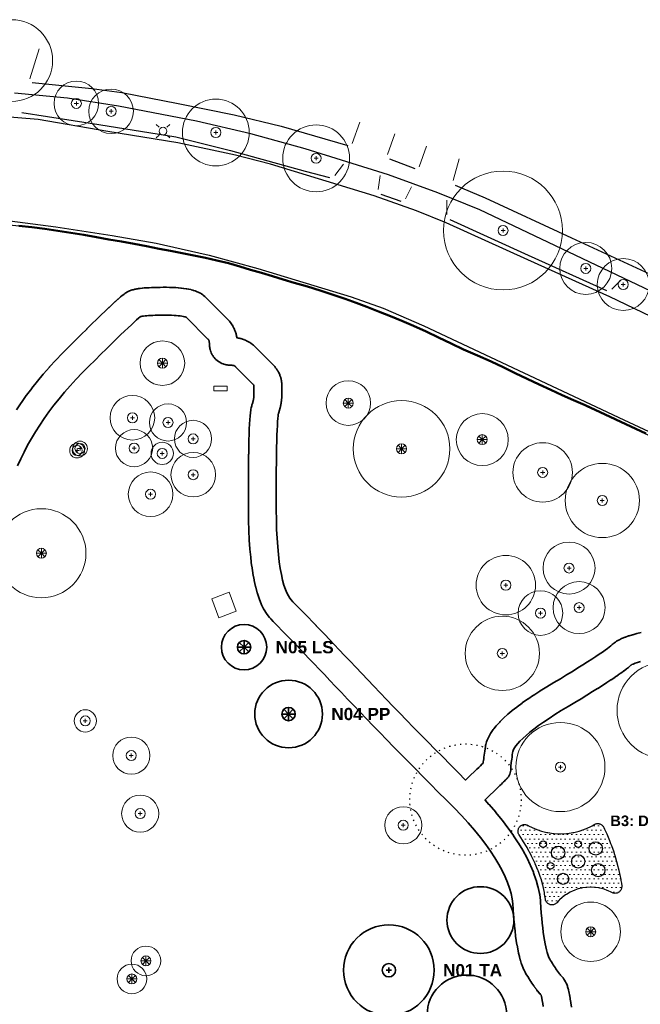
# Model space of a CAD drawing. Header units: metres. Extents: x -6555 to -6384, y 5654608 to 5654800.
# Tile 5 of 6: x -6494 to -6438, y 5654703 to 5654791. Entities that reach past the tile are written whole.
import ezdxf
from ezdxf.enums import TextEntityAlignment as Align

# ---------------------------------------------------------------- set-up
doc = ezdxf.new("R2010")
doc.units = ezdxf.units.M
doc.header["$LTSCALE"] = 0.5
doc.linetypes.add('DOT', pattern=[1.5, 0, -1.5])
doc.linetypes.add('PHANTOM', pattern=[22, 12, -2, 2, -2, 2, -2])
for name, color, linetype, lineweight in [('L-HARD-PAVE', 8, 'Continuous', 35), ('L-PLNT-GRND', 83, 'Continuous', 13), ('L-PLNT-REMV', 1, 'Continuous', 25), ('L-PLNT-SHRB', 3, 'Continuous', 25), ('L-PLNT-TEXT', 3, 'Continuous', 18), ('L-PLNT-TREE', 3, 'Continuous', 35), ('V-PROP-LINE', 7, 'PHANTOM', 50), ('V-ROAD-CURB', 7, 'Continuous', 25), ('V-ROAD-DW', 8, 'Continuous', 18), ('V-ROAD-SW', 8, 'Continuous', 25), ('V-SITE-FURN', 40, 'Continuous', 18), ('V-SITE-HARD', 8, 'Continuous', 18), ('V-UTIL-ELEC', 1, 'Continuous', 18), ('V-VEG-CANOPY', 92, 'Continuous', 13), ('V-VEG-TREE', 94, 'Continuous', 18)]:
    doc.layers.add(name, color=color, linetype=linetype, lineweight=lineweight)
doc.styles.add('BR-TITLE', font='arialbd.ttf')

# ---------------------------------------------------------------- blocks, each defined once
blk = doc.blocks.new('SITE-BENCH')
at = {"color": 0, "lineweight": -2}
blk.add_lwpolyline([(-1.5, -0.5), (1.5, -0.5), (1.5, 0.5), (-1.5, 0.5)], close=True, dxfattribs=at)
blk = doc.blocks.new('UTIL-LIGHT')
at = {"color": 0, "lineweight": -2}
for p, q in [((-0.71, 0.71), (-1.2, 1.2)), ((0.71, 0.71), (1.2, 1.2)), ((-0.71, -0.71), (-1.2, -1.2)), ((0.71, -0.71), (1.2, -1.2))]:
    blk.add_line(p, q, dxfattribs=at)
blk.add_circle((0, 0), 0.7, dxfattribs=at)
blk = doc.blocks.new('VEG-TREE-DECID')
at = {"color": 0, "lineweight": -2}
for p, q in [((-0.6, 0), (0.6, 0)), ((0, -0.6), (0, 0.6))]:
    blk.add_line(p, q, dxfattribs=at)
blk.add_circle((0, 0), 1.5, dxfattribs=at)
blk = doc.blocks.new('VEG-TREE-CONIF')
at = {"color": 0, "lineweight": -2}
for q in [(-1.5, 0), (-1.06, 1.06), (-1.06, -1.06), (0, 1.5), (1.06, 1.06), (1.5, 0), (0, -1.5), (1.06, -1.06)]:
    blk.add_line((0, 0), q, dxfattribs=at)
blk.add_circle((0, 0), 1.5, dxfattribs=at)

msp = doc.modelspace()

# ---------------------------------------------------------------- hatches: boundary and pattern name
at = {"layer": 'L-PLNT-GRND'}
h = msp.add_hatch(dxfattribs=at)
h.set_pattern_fill('DOTS', color=42, scale=0.25)
h.paths.add_polyline_path([(-6449.197, 5654717.837), (-6449.228, 5654717.888), (-6449.253, 5654717.943), (-6449.272, 5654717.999), (-6449.286, 5654718.057), (-6449.294, 5654718.117), (-6449.296, 5654718.176), (-6449.292, 5654718.236), (-6449.282, 5654718.295), (-6449.266, 5654718.353), (-6449.245, 5654718.408), (-6449.218, 5654718.462), (-6449.186, 5654718.512), (-6449.149, 5654718.559), (-6449.108, 5654718.603), (-6449.062, 5654718.641), (-6449.013, 5654718.675), (-6448.961, 5654718.704), (-6448.906, 5654718.728), (-6448.849, 5654718.746), (-6448.79, 5654718.759), (-6448.731, 5654718.765), (-6448.671, 5654718.766), (-6448.611, 5654718.76), (-6448.553, 5654718.749), (-6448.495, 5654718.732), (-6448.44, 5654718.709), (-6448.387, 5654718.681), (-6448.358, 5654718.663), (-6448.28, 5654718.622), (-6447.828, 5654718.408), (-6447.746, 5654718.374), (-6447.275, 5654718.205), (-6447.191, 5654718.18), (-6446.705, 5654718.058), (-6446.619, 5654718.041), (-6446.124, 5654717.967), (-6446.036, 5654717.959), (-6445.536, 5654717.934), (-6445.448, 5654717.934), (-6444.948, 5654717.959), (-6444.86, 5654717.967), (-6444.365, 5654718.041), (-6444.279, 5654718.058), (-6443.793, 5654718.18), (-6443.709, 5654718.205), (-6443.238, 5654718.374), (-6443.156, 5654718.408), (-6442.704, 5654718.622), (-6442.626, 5654718.663), (-6442.45, 5654718.768), (-6442.399, 5654718.796), (-6442.345, 5654718.818), (-6442.288, 5654718.835), (-6442.231, 5654718.847), (-6442.173, 5654718.853), (-6442.114, 5654718.853), (-6442.056, 5654718.847), (-6441.998, 5654718.836), (-6441.942, 5654718.819), (-6441.887, 5654718.797), (-6441.836, 5654718.769), (-6441.787, 5654718.737), (-6441.741, 5654718.7), (-6441.7, 5654718.659), (-6441.662, 5654718.614), (-6441.629, 5654718.565), (-6441.601, 5654718.513), (-6441.523, 5654718.351), (-6441.52, 5654718.344), (-6441.443, 5654718.178), (-6441.439, 5654718.171), (-6441.412, 5654718.111), (-6441.409, 5654718.103), (-6441.336, 5654717.936), (-6441.333, 5654717.928), (-6441.091, 5654717.346), (-6441.087, 5654717.338), (-6441.013, 5654717.153), (-6441.01, 5654717.145), (-6440.984, 5654717.078), (-6440.981, 5654717.07), (-6440.912, 5654716.883), (-6440.909, 5654716.875), (-6440.709, 5654716.306), (-6440.706, 5654716.297), (-6440.638, 5654716.091), (-6440.635, 5654716.083), (-6440.611, 5654716.008), (-6440.608, 5654715.999), (-6440.546, 5654715.792), (-6440.544, 5654715.783), (-6440.386, 5654715.226), (-6440.383, 5654715.217), (-6440.323, 5654714.99), (-6440.321, 5654714.981), (-6440.301, 5654714.899), (-6440.298, 5654714.889), (-6440.246, 5654714.661), (-6440.244, 5654714.651), (-6440.129, 5654714.107), (-6440.127, 5654714.096), (-6440.079, 5654713.849), (-6440.077, 5654713.839), (-6440.062, 5654713.75), (-6440.06, 5654713.739), (-6440.021, 5654713.491), (-6440.02, 5654713.48), (-6439.991, 5654713.271), (-6439.986, 5654713.211), (-6439.987, 5654713.151), (-6439.994, 5654713.092), (-6440.006, 5654713.033), (-6440.025, 5654712.976), (-6440.049, 5654712.922), (-6440.078, 5654712.869), (-6440.113, 5654712.82), (-6440.152, 5654712.775), (-6440.195, 5654712.734), (-6440.243, 5654712.697), (-6440.294, 5654712.666), (-6440.347, 5654712.639), (-6440.403, 5654712.618), (-6440.461, 5654712.603), (-6440.521, 5654712.593), (-6440.58, 5654712.59), (-6440.64, 5654712.592), (-6440.7, 5654712.601), (-6440.758, 5654712.615), (-6440.814, 5654712.635), (-6440.868, 5654712.661), (-6440.926, 5654712.692), (-6441.201, 5654712.822), (-6441.283, 5654712.855), (-6441.569, 5654712.958), (-6441.654, 5654712.984), (-6441.949, 5654713.057), (-6442.035, 5654713.075), (-6442.336, 5654713.119), (-6442.424, 5654713.128), (-6442.728, 5654713.143), (-6442.816, 5654713.143), (-6443.12, 5654713.128), (-6443.208, 5654713.119), (-6443.509, 5654713.075), (-6443.595, 5654713.057), (-6443.89, 5654712.984), (-6443.975, 5654712.958), (-6444.261, 5654712.855), (-6444.343, 5654712.822), (-6444.618, 5654712.692), (-6444.696, 5654712.65), (-6444.956, 5654712.494), (-6445.03, 5654712.445), (-6445.274, 5654712.263), (-6445.342, 5654712.207), (-6445.568, 5654712.003), (-6445.63, 5654711.941), (-6445.803, 5654711.75), (-6445.845, 5654711.708), (-6445.89, 5654711.671), (-6445.94, 5654711.638), (-6445.992, 5654711.61), (-6446.046, 5654711.588), (-6446.103, 5654711.571), (-6446.161, 5654711.559), (-6446.22, 5654711.554), (-6446.279, 5654711.554), (-6446.338, 5654711.56), (-6446.396, 5654711.572), (-6446.453, 5654711.59), (-6446.507, 5654711.613), (-6446.559, 5654711.641), (-6446.608, 5654711.674), (-6446.654, 5654711.712), (-6446.695, 5654711.754), (-6446.732, 5654711.8), (-6446.765, 5654711.85), (-6446.792, 5654711.902), (-6446.814, 5654711.957), (-6446.831, 5654712.014), (-6446.842, 5654712.072), (-6446.904, 5654712.528), (-6446.909, 5654712.56), (-6446.923, 5654712.639), (-6446.929, 5654712.671), (-6447.042, 5654713.205), (-6447.048, 5654713.234), (-6447.066, 5654713.306), (-6447.074, 5654713.336), (-6447.229, 5654713.883), (-6447.237, 5654713.91), (-6447.258, 5654713.975), (-6447.266, 5654714.002), (-6447.464, 5654714.563), (-6447.472, 5654714.587), (-6447.495, 5654714.646), (-6447.505, 5654714.67), (-6447.744, 5654715.245), (-6447.754, 5654715.267), (-6447.778, 5654715.32), (-6447.788, 5654715.341), (-6448.07, 5654715.929), (-6448.08, 5654715.948), (-6448.104, 5654715.996), (-6448.114, 5654716.015), (-6448.439, 5654716.616), (-6448.449, 5654716.633), (-6448.473, 5654716.676), (-6448.483, 5654716.693), (-6448.852, 5654717.307), (-6448.861, 5654717.322), (-6448.885, 5654717.36), (-6448.895, 5654717.375)])

# ---------------------------------------------------------------- linework, layer by layer
at = {"layer": 'L-HARD-PAVE'}
for points in [[(-6494.309, 5654756.012), (-6493.888, 5654756.637), (-6493.869, 5654756.664), (-6493.426, 5654757.285), (-6493.407, 5654757.311), (-6492.942, 5654757.928), (-6492.923, 5654757.952), (-6492.436, 5654758.566), (-6492.417, 5654758.589), (-6491.909, 5654759.199), (-6491.89, 5654759.221), (-6491.361, 5654759.827), (-6491.342, 5654759.848), (-6490.791, 5654760.45), (-6490.772, 5654760.47), (-6490.2, 5654761.068), (-6490.181, 5654761.087), (-6489.587, 5654761.681), (-6489.585, 5654761.682), (-6489.025, 5654762.241), (-6489.023, 5654762.243), (-6488.496, 5654762.766), (-6488.494, 5654762.768), (-6488, 5654763.256), (-6487.997, 5654763.259), (-6487.536, 5654763.712), (-6487.534, 5654763.714), (-6487.106, 5654764.132), (-6487.103, 5654764.135), (-6486.708, 5654764.518), (-6486.705, 5654764.522), (-6486.343, 5654764.87), (-6486.339, 5654764.874), (-6486.011, 5654765.186), (-6486.005, 5654765.192), (-6485.71, 5654765.469), (-6485.703, 5654765.476), (-6485.441, 5654765.718), (-6485.431, 5654765.727), (-6485.203, 5654765.934), (-6485.189, 5654765.946), (-6484.994, 5654766.118), (-6484.974, 5654766.135), (-6484.812, 5654766.272), (-6484.779, 5654766.298), (-6484.651, 5654766.4), (-6484.59, 5654766.445), (-6484.494, 5654766.511), (-6484.34, 5654766.602), (-6484.278, 5654766.634), (-6484.167, 5654766.682), (-6484.091, 5654766.712), (-6484.007, 5654766.741), (-6483.917, 5654766.768), (-6483.851, 5654766.786), (-6483.747, 5654766.812), (-6483.694, 5654766.823), (-6483.577, 5654766.847), (-6483.535, 5654766.855), (-6483.404, 5654766.876), (-6483.369, 5654766.881), (-6483.224, 5654766.901), (-6483.195, 5654766.904), (-6483.036, 5654766.922), (-6483.012, 5654766.925), (-6482.84, 5654766.94), (-6482.818, 5654766.942), (-6482.633, 5654766.956), (-6482.614, 5654766.957), (-6482.415, 5654766.969), (-6482.399, 5654766.969), (-6482.186, 5654766.979), (-6482.172, 5654766.98), (-6481.945, 5654766.988), (-6481.933, 5654766.988), (-6481.693, 5654766.994), (-6481.681, 5654766.994), (-6481.427, 5654766.998), (-6481.417, 5654766.998), (-6481.15, 5654767), (-6481.141, 5654767), (-6480.859, 5654767), (-6480.841, 5654767), (-6480.574, 5654766.996), (-6480.553, 5654766.996), (-6480.299, 5654766.988), (-6480.277, 5654766.987), (-6480.037, 5654766.975), (-6480.012, 5654766.974), (-6479.785, 5654766.958), (-6479.757, 5654766.956), (-6479.544, 5654766.936), (-6479.512, 5654766.933), (-6479.313, 5654766.909), (-6479.277, 5654766.905), (-6479.091, 5654766.877), (-6479.05, 5654766.87), (-6478.878, 5654766.839), (-6478.83, 5654766.83), (-6478.672, 5654766.794), (-6478.617, 5654766.781), (-6478.473, 5654766.742), (-6478.409, 5654766.723), (-6478.278, 5654766.68), (-6478.204, 5654766.653), (-6478.087, 5654766.606), (-6478, 5654766.568), (-6477.897, 5654766.517), (-6477.797, 5654766.462), (-6477.707, 5654766.408), (-6477.595, 5654766.331), (-6477.519, 5654766.272), (-6477.397, 5654766.165), (-6475.335, 5654764.103), (-6475.294, 5654764.06), (-6475.235, 5654763.995), (-6475.195, 5654763.949), (-6475.141, 5654763.883), (-6475.102, 5654763.833), (-6475.051, 5654763.765), (-6475.015, 5654763.713), (-6474.968, 5654763.643), (-6474.933, 5654763.588), (-6474.89, 5654763.516), (-6474.859, 5654763.459), (-6474.82, 5654763.385), (-6474.791, 5654763.327), (-6474.756, 5654763.25), (-6474.73, 5654763.191), (-6474.699, 5654763.113), (-6474.676, 5654763.052), (-6474.649, 5654762.972), (-6474.63, 5654762.912), (-6474.607, 5654762.83), (-6474.591, 5654762.769), (-6474.572, 5654762.685), (-6474.559, 5654762.626), (-6474.544, 5654762.54), (-6474.534, 5654762.482), (-6474.533, 5654762.467), (-6474.518, 5654762.466), (-6474.46, 5654762.456), (-6474.374, 5654762.441), (-6474.315, 5654762.428), (-6474.231, 5654762.409), (-6474.17, 5654762.393), (-6474.088, 5654762.37), (-6474.028, 5654762.351), (-6473.948, 5654762.324), (-6473.887, 5654762.301), (-6473.809, 5654762.27), (-6473.75, 5654762.244), (-6473.673, 5654762.209), (-6473.615, 5654762.18), (-6473.541, 5654762.141), (-6473.484, 5654762.11), (-6473.412, 5654762.067), (-6473.357, 5654762.032), (-6473.287, 5654761.985), (-6473.235, 5654761.949), (-6473.167, 5654761.898), (-6473.117, 5654761.859), (-6473.051, 5654761.805), (-6473.005, 5654761.765), (-6472.94, 5654761.706), (-6472.897, 5654761.665), (-6471.335, 5654760.103), (-6471.307, 5654760.074), (-6471.248, 5654760.011), (-6471.219, 5654759.979), (-6471.165, 5654759.917), (-6471.135, 5654759.882), (-6471.085, 5654759.819), (-6471.055, 5654759.781), (-6471.008, 5654759.719), (-6470.978, 5654759.677), (-6470.935, 5654759.614), (-6470.905, 5654759.569), (-6470.866, 5654759.506), (-6470.836, 5654759.457), (-6470.801, 5654759.394), (-6470.773, 5654759.34), (-6470.741, 5654759.278), (-6470.714, 5654759.22), (-6470.687, 5654759.157), (-6470.662, 5654759.095), (-6470.638, 5654759.033), (-6470.615, 5654758.967), (-6470.596, 5654758.904), (-6470.576, 5654758.834), (-6470.561, 5654758.772), (-6470.545, 5654758.699), (-6470.533, 5654758.637), (-6470.521, 5654758.561), (-6470.514, 5654758.499), (-6470.506, 5654758.422), (-6470.502, 5654758.359), (-6470.5, 5654758.281), (-6470.5, 5654757.219), (-6470.501, 5654757.181), (-6470.503, 5654757.116), (-6470.504, 5654757.081), (-6470.508, 5654757.014), (-6470.51, 5654756.981), (-6470.516, 5654756.913), (-6470.519, 5654756.881), (-6470.527, 5654756.811), (-6470.531, 5654756.782), (-6470.541, 5654756.71), (-6470.545, 5654756.682), (-6470.556, 5654756.608), (-6470.561, 5654756.582), (-6470.574, 5654756.506), (-6470.579, 5654756.481), (-6470.595, 5654756.403), (-6470.599, 5654756.38), (-6470.617, 5654756.3), (-6470.622, 5654756.279), (-6470.641, 5654756.197), (-6470.646, 5654756.177), (-6470.668, 5654756.093), (-6470.673, 5654756.073), (-6470.696, 5654755.988), (-6470.701, 5654755.969), (-6470.727, 5654755.882), (-6470.732, 5654755.865), (-6470.759, 5654755.775), (-6470.764, 5654755.759), (-6470.794, 5654755.667), (-6470.799, 5654755.652), (-6470.805, 5654755.633), (-6470.811, 5654755.6), (-6470.83, 5654755.457), (-6470.852, 5654755.236), (-6470.874, 5654754.948), (-6470.894, 5654754.599), (-6470.913, 5654754.19), (-6470.93, 5654753.724), (-6470.946, 5654753.201), (-6470.959, 5654752.622), (-6470.971, 5654751.988), (-6470.981, 5654751.297), (-6470.988, 5654750.551), (-6470.994, 5654749.75), (-6470.998, 5654748.894), (-6471, 5654747.983), (-6471, 5654747.025), (-6470.987, 5654746.123), (-6470.96, 5654745.269), (-6470.92, 5654744.465), (-6470.867, 5654743.711), (-6470.802, 5654743.007), (-6470.724, 5654742.354), (-6470.634, 5654741.753), (-6470.533, 5654741.204), (-6470.422, 5654740.708), (-6470.301, 5654740.268), (-6470.174, 5654739.884), (-6470.042, 5654739.559), (-6469.91, 5654739.292), (-6469.784, 5654739.085), (-6469.669, 5654738.937), (-6469.507, 5654738.775), (-6469.503, 5654738.771), (-6469.265, 5654738.531), (-6469.262, 5654738.528), (-6469.004, 5654738.266), (-6469.001, 5654738.263), (-6468.724, 5654737.98), (-6468.722, 5654737.978), (-6468.425, 5654737.673), (-6468.423, 5654737.671), (-6468.107, 5654737.345), (-6468.105, 5654737.343), (-6467.769, 5654736.996), (-6467.768, 5654736.994), (-6467.412, 5654736.625), (-6467.411, 5654736.623), (-6467.036, 5654736.233), (-6467.035, 5654736.232), (-6466.64, 5654735.819), (-6466.639, 5654735.818), (-6466.225, 5654735.385), (-6466.224, 5654735.384), (-6465.79, 5654734.929), (-6465.789, 5654734.928), (-6465.336, 5654734.451), (-6464.863, 5654733.952), (-6464.37, 5654733.432), (-6463.857, 5654732.89), (-6463.327, 5654732.328), (-6462.786, 5654731.758), (-6462.233, 5654731.178), (-6461.668, 5654730.588), (-6461.092, 5654729.988), (-6460.504, 5654729.379), (-6459.904, 5654728.759), (-6459.292, 5654728.13), (-6458.669, 5654727.491), (-6458.033, 5654726.842), (-6457.386, 5654726.183), (-6456.728, 5654725.515), (-6456.057, 5654724.836), (-6455.375, 5654724.148), (-6454.681, 5654723.45), (-6453.994, 5654722.762), (-6453.972, 5654722.783), (-6453.524, 5654723.218), (-6453.233, 5654723.499), (-6453, 5654723.726), (-6452.823, 5654723.898), (-6452.67, 5654724.048), (-6452.54, 5654724.176), (-6452.434, 5654724.281), (-6452.42, 5654724.294), (-6452.41, 5654724.385), (-6452.409, 5654724.394), (-6452.394, 5654724.516), (-6452.393, 5654724.523), (-6452.376, 5654724.659), (-6452.376, 5654724.664), (-6452.356, 5654724.814), (-6452.356, 5654724.818), (-6452.334, 5654724.982), (-6452.334, 5654724.985), (-6452.31, 5654725.163), (-6452.309, 5654725.166), (-6452.283, 5654725.357), (-6452.282, 5654725.36), (-6452.253, 5654725.565), (-6452.253, 5654725.567), (-6452.222, 5654725.786), (-6452.205, 5654725.878), (-6452.182, 5654725.968), (-6452.114, 5654726.196), (-6452.059, 5654726.344), (-6451.954, 5654726.582), (-6451.894, 5654726.699), (-6451.752, 5654726.947), (-6451.693, 5654727.039), (-6451.514, 5654727.297), (-6451.46, 5654727.369), (-6451.243, 5654727.637), (-6451.193, 5654727.694), (-6450.94, 5654727.971), (-6450.895, 5654728.017), (-6450.604, 5654728.304), (-6450.565, 5654728.341), (-6450.237, 5654728.638), (-6450.202, 5654728.668), (-6449.837, 5654728.975), (-6449.806, 5654729), (-6449.404, 5654729.317), (-6449.376, 5654729.338), (-6448.936, 5654729.664), (-6448.912, 5654729.682), (-6448.435, 5654730.018), (-6448.413, 5654730.033), (-6447.899, 5654730.379), (-6447.879, 5654730.392), (-6447.328, 5654730.748), (-6447.31, 5654730.759), (-6446.722, 5654731.124), (-6446.706, 5654731.134), (-6446.082, 5654731.508), (-6445.494, 5654731.864), (-6444.939, 5654732.201), (-6444.417, 5654732.521), (-6443.93, 5654732.823), (-6443.476, 5654733.107), (-6443.057, 5654733.372), (-6442.671, 5654733.62), (-6442.32, 5654733.849), (-6442.004, 5654734.059), (-6441.723, 5654734.25), (-6441.479, 5654734.421), (-6441.271, 5654734.571), (-6441.103, 5654734.698), (-6440.978, 5654734.799), (-6440.902, 5654734.866), (-6440.837, 5654734.931), (-6440.765, 5654734.997), (-6440.688, 5654735.058), (-6440.559, 5654735.152), (-6440.444, 5654735.226), (-6440.28, 5654735.32), (-6440.192, 5654735.365), (-6439.993, 5654735.459), (-6439.925, 5654735.489), (-6439.691, 5654735.582), (-6439.637, 5654735.602), (-6439.368, 5654735.696), (-6439.325, 5654735.71), (-6439.02, 5654735.804), (-6438.985, 5654735.814), (-6438.645, 5654735.908), (-6438.616, 5654735.916), (-6438.241, 5654736.01)], [(-6447.028, 5654702.424), (-6447.07, 5654702.707), (-6447.113, 5654702.956), (-6447.156, 5654703.167), (-6447.197, 5654703.335), (-6447.232, 5654703.455), (-6447.239, 5654703.475), (-6447.255, 5654703.492), (-6447.277, 5654703.516), (-6447.344, 5654703.59), (-6447.363, 5654703.612), (-6447.431, 5654703.692), (-6447.448, 5654703.712), (-6447.518, 5654703.798), (-6447.533, 5654703.817), (-6447.605, 5654703.908), (-6447.618, 5654703.925), (-6447.692, 5654704.023), (-6447.704, 5654704.038), (-6447.78, 5654704.142), (-6447.791, 5654704.156), (-6447.869, 5654704.266), (-6447.878, 5654704.279), (-6447.958, 5654704.394), (-6447.967, 5654704.406), (-6448.049, 5654704.527), (-6448.056, 5654704.539), (-6448.14, 5654704.666), (-6448.147, 5654704.676), (-6448.233, 5654704.809), (-6448.239, 5654704.819), (-6448.327, 5654704.958), (-6448.333, 5654704.967), (-6448.423, 5654705.112), (-6448.428, 5654705.12), (-6448.52, 5654705.271), (-6448.525, 5654705.279), (-6448.619, 5654705.435), (-6448.665, 5654705.519), (-6448.755, 5654705.699), (-6448.788, 5654705.771), (-6448.874, 5654705.974), (-6448.898, 5654706.035), (-6448.98, 5654706.262), (-6448.998, 5654706.315), (-6449.076, 5654706.565), (-6449.089, 5654706.61), (-6449.163, 5654706.883), (-6449.173, 5654706.923), (-6449.244, 5654707.22), (-6449.251, 5654707.254), (-6449.318, 5654707.574), (-6449.324, 5654707.605), (-6449.386, 5654707.948), (-6449.391, 5654707.975), (-6449.449, 5654708.342), (-6449.453, 5654708.366), (-6449.507, 5654708.756), (-6449.51, 5654708.778), (-6449.561, 5654709.192), (-6449.563, 5654709.211), (-6449.61, 5654709.648), (-6449.612, 5654709.665), (-6449.655, 5654710.126), (-6449.656, 5654710.142), (-6449.695, 5654710.626), (-6449.696, 5654710.64), (-6449.731, 5654711.148), (-6449.732, 5654711.161), (-6449.761, 5654711.644), (-6449.822, 5654712.094), (-6449.921, 5654712.564), (-6450.059, 5654713.052), (-6450.238, 5654713.56), (-6450.457, 5654714.086), (-6450.719, 5654714.631), (-6451.024, 5654715.193), (-6451.371, 5654715.773), (-6451.763, 5654716.369), (-6452.198, 5654716.981), (-6452.677, 5654717.609), (-6453.2, 5654718.252), (-6453.768, 5654718.909), (-6454.379, 5654719.581), (-6455.034, 5654720.267), (-6455.743, 5654720.975), (-6455.744, 5654720.977), (-6456.452, 5654721.686), (-6456.453, 5654721.687), (-6457.148, 5654722.386), (-6457.149, 5654722.387), (-6457.833, 5654723.077), (-6457.834, 5654723.078), (-6458.506, 5654723.758), (-6458.508, 5654723.759), (-6459.168, 5654724.429), (-6459.169, 5654724.431), (-6459.818, 5654725.091), (-6459.819, 5654725.092), (-6460.456, 5654725.743), (-6460.457, 5654725.744), (-6461.082, 5654726.385), (-6461.084, 5654726.387), (-6461.697, 5654727.017), (-6461.699, 5654727.019), (-6462.3, 5654727.64), (-6462.302, 5654727.642), (-6462.892, 5654728.253), (-6462.893, 5654728.255), (-6463.472, 5654728.857), (-6463.473, 5654728.858), (-6464.04, 5654729.45), (-6464.042, 5654729.452), (-6464.596, 5654730.034), (-6464.598, 5654730.036), (-6465.141, 5654730.608), (-6465.143, 5654730.61), (-6465.674, 5654731.173), (-6466.185, 5654731.713), (-6466.677, 5654732.232), (-6467.148, 5654732.729), (-6467.601, 5654733.205), (-6468.033, 5654733.659), (-6468.446, 5654734.091), (-6468.84, 5654734.502), (-6469.214, 5654734.891), (-6469.568, 5654735.259), (-6469.902, 5654735.605), (-6470.217, 5654735.929), (-6470.511, 5654736.232), (-6470.786, 5654736.513), (-6471.041, 5654736.772), (-6471.276, 5654737.009), (-6471.493, 5654737.225), (-6471.599, 5654737.345), (-6471.804, 5654737.611), (-6471.88, 5654737.722), (-6472.072, 5654738.035), (-6472.126, 5654738.133), (-6472.304, 5654738.493), (-6472.343, 5654738.579), (-6472.507, 5654738.985), (-6472.534, 5654739.059), (-6472.684, 5654739.512), (-6472.704, 5654739.577), (-6472.841, 5654740.077), (-6472.854, 5654740.132), (-6472.977, 5654740.679), (-6472.987, 5654740.727), (-6473.097, 5654741.32), (-6473.103, 5654741.362), (-6473.199, 5654742.003), (-6473.204, 5654742.039), (-6473.286, 5654742.727), (-6473.29, 5654742.759), (-6473.358, 5654743.494), (-6473.36, 5654743.522), (-6473.415, 5654744.303), (-6473.416, 5654744.329), (-6473.457, 5654745.157), (-6473.458, 5654745.18), (-6473.486, 5654746.055), (-6473.486, 5654746.075), (-6473.5, 5654746.997), (-6473.5, 5654747.016), (-6473.5, 5654747.984), (-6473.5, 5654747.987), (-6473.498, 5654748.901), (-6473.498, 5654748.904), (-6473.494, 5654749.763), (-6473.494, 5654749.767), (-6473.488, 5654750.572), (-6473.488, 5654750.576), (-6473.48, 5654751.326), (-6473.48, 5654751.33), (-6473.471, 5654752.025), (-6473.47, 5654752.031), (-6473.459, 5654752.671), (-6473.459, 5654752.678), (-6473.445, 5654753.264), (-6473.445, 5654753.271), (-6473.429, 5654753.802), (-6473.429, 5654753.812), (-6473.411, 5654754.288), (-6473.411, 5654754.3), (-6473.391, 5654754.722), (-6473.39, 5654754.737), (-6473.369, 5654755.104), (-6473.368, 5654755.125), (-6473.344, 5654755.437), (-6473.342, 5654755.466), (-6473.316, 5654755.724), (-6473.311, 5654755.768), (-6473.284, 5654755.971), (-6473.271, 5654756.047), (-6473.242, 5654756.195), (-6473.201, 5654756.348), (-6473.173, 5654756.435), (-6473.148, 5654756.511), (-6473.126, 5654756.584), (-6473.106, 5654756.654), (-6473.087, 5654756.722), (-6473.071, 5654756.786), (-6473.056, 5654756.847), (-6473.044, 5654756.905), (-6473.033, 5654756.96), (-6473.024, 5654757.011), (-6473.016, 5654757.058), (-6473.01, 5654757.102), (-6473.006, 5654757.142), (-6473.003, 5654757.178), (-6473.001, 5654757.21), (-6473, 5654757.238), (-6473, 5654758.204), (-6473.001, 5654758.206), (-6473.01, 5654758.221), (-6473.023, 5654758.239), (-6473.04, 5654758.262), (-6473.061, 5654758.288), (-6473.087, 5654758.317), (-6473.117, 5654758.349), (-6474.644, 5654759.876), (-6474.664, 5654759.894), (-6474.683, 5654759.91), (-6474.7, 5654759.923), (-6474.717, 5654759.934), (-6474.734, 5654759.944), (-6474.751, 5654759.953), (-6474.768, 5654759.961), (-6474.786, 5654759.968), (-6474.806, 5654759.975), (-6474.827, 5654759.981), (-6474.851, 5654759.987), (-6474.878, 5654759.991), (-6474.908, 5654759.995), (-6474.942, 5654759.998), (-6474.98, 5654760), (-6475.047, 5654760), (-6475.13, 5654760.003), (-6475.218, 5654760.009), (-6475.312, 5654760.018), (-6475.394, 5654760.03), (-6475.498, 5654760.05), (-6475.574, 5654760.067), (-6475.688, 5654760.099), (-6475.759, 5654760.123), (-6475.881, 5654760.171), (-6475.945, 5654760.2), (-6476.071, 5654760.266), (-6476.129, 5654760.301), (-6476.254, 5654760.386), (-6476.306, 5654760.427), (-6476.423, 5654760.53), (-6476.47, 5654760.577), (-6476.573, 5654760.694), (-6476.614, 5654760.746), (-6476.699, 5654760.871), (-6476.734, 5654760.929), (-6476.8, 5654761.055), (-6476.829, 5654761.119), (-6476.877, 5654761.241), (-6476.901, 5654761.312), (-6476.933, 5654761.426), (-6476.95, 5654761.502), (-6476.97, 5654761.606), (-6476.982, 5654761.688), (-6476.991, 5654761.782), (-6476.997, 5654761.87), (-6477, 5654761.953), (-6477, 5654762.02), (-6477.002, 5654762.058), (-6477.005, 5654762.092), (-6477.009, 5654762.122), (-6477.013, 5654762.149), (-6477.019, 5654762.173), (-6477.025, 5654762.194), (-6477.032, 5654762.214), (-6477.039, 5654762.232), (-6477.047, 5654762.249), (-6477.056, 5654762.266), (-6477.066, 5654762.283), (-6477.077, 5654762.3), (-6477.09, 5654762.317), (-6477.106, 5654762.336), (-6477.124, 5654762.356), (-6479.077, 5654764.31), (-6479.095, 5654764.317), (-6479.157, 5654764.337), (-6479.242, 5654764.36), (-6479.349, 5654764.384), (-6479.476, 5654764.407), (-6479.623, 5654764.429), (-6479.788, 5654764.448), (-6479.971, 5654764.465), (-6480.171, 5654764.479), (-6480.388, 5654764.489), (-6480.62, 5654764.496), (-6480.868, 5654764.5), (-6481.136, 5654764.5), (-6481.394, 5654764.498), (-6481.637, 5654764.494), (-6481.866, 5654764.489), (-6482.079, 5654764.481), (-6482.276, 5654764.472), (-6482.458, 5654764.462), (-6482.624, 5654764.449), (-6482.773, 5654764.436), (-6482.904, 5654764.421), (-6483.016, 5654764.406), (-6483.108, 5654764.391), (-6483.178, 5654764.377), (-6483.178, 5654764.377), (-6483.216, 5654764.347), (-6483.352, 5654764.233), (-6483.531, 5654764.075), (-6483.748, 5654763.879), (-6484.001, 5654763.645), (-6484.289, 5654763.373), (-6484.612, 5654763.066), (-6484.969, 5654762.722), (-6485.36, 5654762.343), (-6485.785, 5654761.928), (-6486.244, 5654761.477), (-6486.736, 5654760.991), (-6487.261, 5654760.469), (-6487.82, 5654759.912), (-6488.403, 5654759.329), (-6488.957, 5654758.751), (-6489.488, 5654758.17), (-6489.998, 5654757.587), (-6490.487, 5654757), (-6490.954, 5654756.411), (-6491.4, 5654755.819), (-6491.825, 5654755.225), (-6492.228, 5654754.627), (-6492.61, 5654754.027), (-6492.971, 5654753.424), (-6493.311, 5654752.818), (-6493.631, 5654752.209), (-6493.929, 5654751.597), (-6494.207, 5654750.983)], [(-6438.302, 5654733.409), (-6438.568, 5654733.328), (-6438.789, 5654733.251), (-6438.962, 5654733.181), (-6439.083, 5654733.124), (-6439.141, 5654733.091), (-6439.163, 5654733.069), (-6439.223, 5654733.013), (-6439.35, 5654732.902), (-6439.39, 5654732.868), (-6439.55, 5654732.739), (-6439.579, 5654732.717), (-6439.773, 5654732.57), (-6439.794, 5654732.554), (-6440.021, 5654732.39), (-6440.038, 5654732.378), (-6440.297, 5654732.196), (-6440.311, 5654732.187), (-6440.604, 5654731.988), (-6440.615, 5654731.98), (-6440.941, 5654731.764), (-6440.95, 5654731.758), (-6441.309, 5654731.523), (-6441.317, 5654731.518), (-6441.71, 5654731.266), (-6441.716, 5654731.262), (-6442.142, 5654730.993), (-6442.148, 5654730.989), (-6442.607, 5654730.702), (-6442.612, 5654730.699), (-6443.104, 5654730.394), (-6443.108, 5654730.392), (-6443.634, 5654730.069), (-6443.637, 5654730.067), (-6444.196, 5654729.727), (-6444.199, 5654729.725), (-6444.791, 5654729.368), (-6444.794, 5654729.366), (-6445.411, 5654728.996), (-6445.982, 5654728.641), (-6446.513, 5654728.298), (-6447.006, 5654727.967), (-6447.459, 5654727.647), (-6447.872, 5654727.341), (-6448.245, 5654727.047), (-6448.577, 5654726.768), (-6448.868, 5654726.505), (-6449.117, 5654726.259), (-6449.324, 5654726.033), (-6449.489, 5654725.83), (-6449.611, 5654725.654), (-6449.694, 5654725.51), (-6449.741, 5654725.404), (-6449.76, 5654725.34), (-6449.778, 5654725.215), (-6449.806, 5654725.013), (-6449.833, 5654724.825), (-6449.856, 5654724.651), (-6449.877, 5654724.492), (-6449.896, 5654724.347), (-6449.912, 5654724.217), (-6449.926, 5654724.103), (-6449.937, 5654724.004), (-6449.945, 5654723.923), (-6449.947, 5654723.899), (-6449.94, 5654723.779), (-6449.946, 5654723.654), (-6449.964, 5654723.531), (-6449.994, 5654723.409), (-6450.036, 5654723.291), (-6450.089, 5654723.178), (-6450.094, 5654723.17), (-6450.158, 5654723.063), (-6450.233, 5654722.964), (-6450.249, 5654722.944), (-6450.288, 5654722.9), (-6450.316, 5654722.869), (-6450.333, 5654722.85), (-6450.373, 5654722.808), (-6450.383, 5654722.798), (-6450.434, 5654722.745), (-6450.441, 5654722.738), (-6450.504, 5654722.675), (-6450.508, 5654722.67), (-6450.583, 5654722.595), (-6450.587, 5654722.592), (-6450.673, 5654722.506), (-6450.676, 5654722.502), (-6450.786, 5654722.395), (-6450.788, 5654722.392), (-6450.92, 5654722.263), (-6450.922, 5654722.261), (-6451.077, 5654722.11), (-6451.078, 5654722.109), (-6451.256, 5654721.935), (-6451.257, 5654721.934), (-6451.491, 5654721.706), (-6451.783, 5654721.423), (-6452.232, 5654720.988), (-6452.257, 5654720.964), (-6451.908, 5654720.58), (-6451.886, 5654720.555), (-6451.296, 5654719.871), (-6451.273, 5654719.844), (-6450.726, 5654719.172), (-6450.702, 5654719.141), (-6450.198, 5654718.481), (-6450.173, 5654718.447), (-6449.712, 5654717.798), (-6449.686, 5654717.76), (-6449.268, 5654717.123), (-6449.241, 5654717.081), (-6448.866, 5654716.456), (-6448.838, 5654716.408), (-6448.506, 5654715.794), (-6448.479, 5654715.741), (-6448.19, 5654715.139), (-6448.163, 5654715.079), (-6447.917, 5654714.489), (-6447.891, 5654714.422), (-6447.688, 5654713.844), (-6447.664, 5654713.77), (-6447.504, 5654713.203), (-6447.484, 5654713.122), (-6447.367, 5654712.567), (-6447.351, 5654712.478), (-6447.277, 5654711.935), (-6447.268, 5654711.839), (-6447.237, 5654711.314), (-6447.203, 5654710.82), (-6447.165, 5654710.35), (-6447.123, 5654709.906), (-6447.078, 5654709.486), (-6447.03, 5654709.092), (-6446.979, 5654708.724), (-6446.924, 5654708.382), (-6446.867, 5654708.067), (-6446.807, 5654707.779), (-6446.745, 5654707.519), (-6446.683, 5654707.288), (-6446.62, 5654707.087), (-6446.559, 5654706.918), (-6446.501, 5654706.781), (-6446.45, 5654706.68), (-6446.384, 5654706.569), (-6446.297, 5654706.427), (-6446.213, 5654706.292), (-6446.131, 5654706.162), (-6446.052, 5654706.04), (-6445.975, 5654705.924), (-6445.901, 5654705.815), (-6445.83, 5654705.712), (-6445.761, 5654705.617), (-6445.696, 5654705.528), (-6445.634, 5654705.446), (-6445.576, 5654705.372), (-6445.521, 5654705.306), (-6445.471, 5654705.246), (-6445.425, 5654705.195), (-6445.384, 5654705.152), (-6445.335, 5654705.103), (-6445.246, 5654705.004), (-6445.169, 5654704.897), (-6445.108, 5654704.803), (-6445.026, 5654704.656), (-6444.968, 5654704.531), (-6444.924, 5654704.426), (-6444.868, 5654704.27), (-6444.843, 5654704.194), (-6444.788, 5654704.006), (-6444.773, 5654703.949), (-6444.72, 5654703.73), (-6444.711, 5654703.686), (-6444.66, 5654703.436), (-6444.653, 5654703.401), (-6444.604, 5654703.12), (-6444.6, 5654703.092), (-6444.553, 5654702.779), (-6444.549, 5654702.747), (-6444.502, 5654702.368)]]:
    msp.add_lwpolyline(points, dxfattribs=at)
msp.add_lwpolyline([(-6449.67, 5654710.19), (-6449.684, 5654709.896), (-6449.727, 5654709.605), (-6449.799, 5654709.32), (-6449.898, 5654709.042), (-6450.024, 5654708.776), (-6450.175, 5654708.524), (-6450.351, 5654708.287), (-6450.548, 5654708.069), (-6450.767, 5654707.871), (-6451.003, 5654707.696), (-6451.256, 5654707.545), (-6451.522, 5654707.419), (-6451.799, 5654707.32), (-6452.085, 5654707.248), (-6452.376, 5654707.205), (-6452.67, 5654707.19), (-6452.964, 5654707.205), (-6453.255, 5654707.248), (-6453.541, 5654707.32), (-6453.818, 5654707.419), (-6454.084, 5654707.545), (-6454.336, 5654707.696), (-6454.573, 5654707.871), (-6454.791, 5654708.069), (-6454.989, 5654708.287), (-6455.164, 5654708.524), (-6455.316, 5654708.776), (-6455.441, 5654709.042), (-6455.541, 5654709.32), (-6455.612, 5654709.605), (-6455.655, 5654709.896), (-6455.67, 5654710.19), (-6455.655, 5654710.484), (-6455.612, 5654710.776), (-6455.541, 5654711.061), (-6455.441, 5654711.338), (-6455.316, 5654711.605), (-6455.164, 5654711.857), (-6454.989, 5654712.094), (-6454.791, 5654712.312), (-6454.573, 5654712.509), (-6454.336, 5654712.685), (-6454.084, 5654712.836), (-6453.818, 5654712.962), (-6453.541, 5654713.061), (-6453.255, 5654713.133), (-6452.964, 5654713.176), (-6452.67, 5654713.19), (-6452.376, 5654713.176), (-6452.085, 5654713.133), (-6451.799, 5654713.061), (-6451.522, 5654712.962), (-6451.256, 5654712.836), (-6451.003, 5654712.685), (-6450.767, 5654712.509), (-6450.548, 5654712.312), (-6450.351, 5654712.094), (-6450.175, 5654711.857), (-6450.024, 5654711.605), (-6449.898, 5654711.338), (-6449.799, 5654711.061), (-6449.727, 5654710.776), (-6449.684, 5654710.484), (-6449.67, 5654710.19)], close=True, dxfattribs=at)
at = {"layer": 'L-PLNT-REMV', "linetype": 'DOT'}
msp.add_lwpolyline([(-6449.226, 5654719.554), (-6449.392, 5654719.092), (-6449.601, 5654718.648), (-6449.854, 5654718.227), (-6450.146, 5654717.833), (-6450.475, 5654717.469), (-6450.839, 5654717.14), (-6451.233, 5654716.848), (-6451.654, 5654716.595), (-6452.098, 5654716.386), (-6452.56, 5654716.22), (-6453.036, 5654716.101), (-6453.521, 5654716.029), (-6454.011, 5654716.005), (-6454.501, 5654716.029), (-6454.986, 5654716.101), (-6455.462, 5654716.22), (-6455.924, 5654716.386), (-6456.368, 5654716.595), (-6456.789, 5654716.848), (-6457.183, 5654717.14), (-6457.547, 5654717.469), (-6457.876, 5654717.833), (-6458.168, 5654718.227), (-6458.421, 5654718.648), (-6458.63, 5654719.092), (-6458.796, 5654719.554), (-6458.915, 5654720.03), (-6458.987, 5654720.515), (-6459.011, 5654721.005), (-6458.987, 5654721.495), (-6458.915, 5654721.98), (-6458.796, 5654722.456), (-6458.63, 5654722.918), (-6458.421, 5654723.362), (-6458.168, 5654723.783), (-6457.876, 5654724.177), (-6457.547, 5654724.541), (-6457.183, 5654724.87), (-6456.789, 5654725.162), (-6456.368, 5654725.415), (-6455.924, 5654725.624), (-6455.462, 5654725.79), (-6454.986, 5654725.909), (-6454.501, 5654725.981), (-6454.011, 5654726.005), (-6453.521, 5654725.981), (-6453.036, 5654725.909), (-6452.56, 5654725.79), (-6452.098, 5654725.624), (-6451.654, 5654725.415), (-6451.233, 5654725.162), (-6450.839, 5654724.87), (-6450.475, 5654724.541), (-6450.146, 5654724.177), (-6449.854, 5654723.783), (-6449.601, 5654723.362), (-6449.392, 5654722.918), (-6449.226, 5654722.456), (-6449.107, 5654721.98), (-6449.035, 5654721.495), (-6449.011, 5654721.005), (-6449.035, 5654720.515), (-6449.107, 5654720.03), (-6449.226, 5654719.554)], close=True, dxfattribs=at)
at = {"layer": 'L-PLNT-SHRB'}
msp.add_lwpolyline([(-6449.197, 5654717.837), (-6449.228, 5654717.888), (-6449.253, 5654717.943), (-6449.272, 5654717.999), (-6449.286, 5654718.057), (-6449.294, 5654718.117), (-6449.296, 5654718.176), (-6449.292, 5654718.236), (-6449.282, 5654718.295), (-6449.266, 5654718.353), (-6449.245, 5654718.408), (-6449.218, 5654718.462), (-6449.186, 5654718.512), (-6449.149, 5654718.559), (-6449.108, 5654718.603), (-6449.062, 5654718.641), (-6449.013, 5654718.675), (-6448.961, 5654718.704), (-6448.906, 5654718.728), (-6448.849, 5654718.746), (-6448.79, 5654718.759), (-6448.731, 5654718.765), (-6448.671, 5654718.766), (-6448.611, 5654718.76), (-6448.553, 5654718.749), (-6448.495, 5654718.732), (-6448.44, 5654718.709), (-6448.387, 5654718.681), (-6448.358, 5654718.663), (-6448.28, 5654718.622), (-6447.828, 5654718.408), (-6447.746, 5654718.374), (-6447.275, 5654718.205), (-6447.191, 5654718.18), (-6446.705, 5654718.058), (-6446.619, 5654718.041), (-6446.124, 5654717.967), (-6446.036, 5654717.959), (-6445.536, 5654717.934), (-6445.448, 5654717.934), (-6444.948, 5654717.959), (-6444.86, 5654717.967), (-6444.365, 5654718.041), (-6444.279, 5654718.058), (-6443.793, 5654718.18), (-6443.709, 5654718.205), (-6443.238, 5654718.374), (-6443.156, 5654718.408), (-6442.704, 5654718.622), (-6442.626, 5654718.663), (-6442.45, 5654718.768), (-6442.399, 5654718.796), (-6442.345, 5654718.818), (-6442.288, 5654718.835), (-6442.231, 5654718.847), (-6442.173, 5654718.853), (-6442.114, 5654718.853), (-6442.056, 5654718.847), (-6441.998, 5654718.836), (-6441.942, 5654718.819), (-6441.887, 5654718.797), (-6441.836, 5654718.769), (-6441.787, 5654718.737), (-6441.741, 5654718.7), (-6441.7, 5654718.659), (-6441.662, 5654718.614), (-6441.629, 5654718.565), (-6441.601, 5654718.513), (-6441.523, 5654718.351), (-6441.52, 5654718.344), (-6441.443, 5654718.178), (-6441.439, 5654718.171), (-6441.412, 5654718.111), (-6441.409, 5654718.103), (-6441.336, 5654717.936), (-6441.333, 5654717.928), (-6441.091, 5654717.346), (-6441.087, 5654717.338), (-6441.013, 5654717.153), (-6441.01, 5654717.145), (-6440.984, 5654717.078), (-6440.981, 5654717.07), (-6440.912, 5654716.883), (-6440.909, 5654716.875), (-6440.709, 5654716.306), (-6440.706, 5654716.297), (-6440.638, 5654716.091), (-6440.635, 5654716.083), (-6440.611, 5654716.008), (-6440.608, 5654715.999), (-6440.546, 5654715.792), (-6440.544, 5654715.783), (-6440.386, 5654715.226), (-6440.383, 5654715.217), (-6440.323, 5654714.99), (-6440.321, 5654714.981), (-6440.301, 5654714.899), (-6440.298, 5654714.889), (-6440.246, 5654714.661), (-6440.244, 5654714.651), (-6440.129, 5654714.107), (-6440.127, 5654714.096), (-6440.079, 5654713.849), (-6440.077, 5654713.839), (-6440.062, 5654713.75), (-6440.06, 5654713.739), (-6440.021, 5654713.491), (-6440.02, 5654713.48), (-6439.991, 5654713.271), (-6439.986, 5654713.211), (-6439.987, 5654713.151), (-6439.994, 5654713.092), (-6440.006, 5654713.033), (-6440.025, 5654712.976), (-6440.049, 5654712.922), (-6440.078, 5654712.869), (-6440.113, 5654712.82), (-6440.152, 5654712.775), (-6440.195, 5654712.734), (-6440.243, 5654712.697), (-6440.294, 5654712.666), (-6440.347, 5654712.639), (-6440.403, 5654712.618), (-6440.461, 5654712.603), (-6440.521, 5654712.593), (-6440.58, 5654712.59), (-6440.64, 5654712.592), (-6440.7, 5654712.601), (-6440.758, 5654712.615), (-6440.814, 5654712.635), (-6440.868, 5654712.661), (-6440.926, 5654712.692), (-6441.201, 5654712.822), (-6441.283, 5654712.855), (-6441.569, 5654712.958), (-6441.654, 5654712.984), (-6441.949, 5654713.057), (-6442.035, 5654713.075), (-6442.336, 5654713.119), (-6442.424, 5654713.128), (-6442.728, 5654713.143), (-6442.816, 5654713.143), (-6443.12, 5654713.128), (-6443.208, 5654713.119), (-6443.509, 5654713.075), (-6443.595, 5654713.057), (-6443.89, 5654712.984), (-6443.975, 5654712.958), (-6444.261, 5654712.855), (-6444.343, 5654712.822), (-6444.618, 5654712.692), (-6444.696, 5654712.65), (-6444.956, 5654712.494), (-6445.03, 5654712.445), (-6445.274, 5654712.263), (-6445.342, 5654712.207), (-6445.568, 5654712.003), (-6445.63, 5654711.941), (-6445.803, 5654711.75), (-6445.845, 5654711.708), (-6445.89, 5654711.671), (-6445.94, 5654711.638), (-6445.992, 5654711.61), (-6446.046, 5654711.588), (-6446.103, 5654711.571), (-6446.161, 5654711.559), (-6446.22, 5654711.554), (-6446.279, 5654711.554), (-6446.338, 5654711.56), (-6446.396, 5654711.572), (-6446.453, 5654711.59), (-6446.507, 5654711.613), (-6446.559, 5654711.641), (-6446.608, 5654711.674), (-6446.654, 5654711.712), (-6446.695, 5654711.754), (-6446.732, 5654711.8), (-6446.765, 5654711.85), (-6446.792, 5654711.902), (-6446.814, 5654711.957), (-6446.831, 5654712.014), (-6446.842, 5654712.072), (-6446.904, 5654712.528), (-6446.909, 5654712.56), (-6446.923, 5654712.639), (-6446.929, 5654712.671), (-6447.042, 5654713.205), (-6447.048, 5654713.234), (-6447.066, 5654713.306), (-6447.074, 5654713.336), (-6447.229, 5654713.883), (-6447.237, 5654713.91), (-6447.258, 5654713.975), (-6447.266, 5654714.002), (-6447.464, 5654714.563), (-6447.472, 5654714.587), (-6447.495, 5654714.646), (-6447.505, 5654714.67), (-6447.744, 5654715.245), (-6447.754, 5654715.267), (-6447.778, 5654715.32), (-6447.788, 5654715.341), (-6448.07, 5654715.929), (-6448.08, 5654715.948), (-6448.104, 5654715.996), (-6448.114, 5654716.015), (-6448.439, 5654716.616), (-6448.449, 5654716.633), (-6448.473, 5654716.676), (-6448.483, 5654716.693), (-6448.852, 5654717.307), (-6448.861, 5654717.322), (-6448.885, 5654717.36), (-6448.895, 5654717.375), (-6449.197, 5654717.837)], close=True, dxfattribs=at)
for centre, radius in [((-6447.046, 5654717.01), 0.3), ((-6445.696, 5654716.23), 0.6), ((-6443.896, 5654717.01), 0.3), ((-6442.321, 5654716.62), 0.6), ((-6443.896, 5654715.451), 0.6), ((-6446.371, 5654715.061), 0.3), ((-6442.096, 5654714.672), 0.6), ((-6445.246, 5654713.892), 0.5)]:
    msp.add_circle(centre, radius, dxfattribs=at)
at = {"layer": 'L-PLNT-TREE'}
for centre, radius in [((-6473.886, 5654734.69), 2.035), ((-6469.886, 5654728.69), 3.035), ((-6460.886, 5654705.69), 4.065), ((-6453.886, 5654701.69), 3.565)]:
    msp.add_circle(centre, radius, dxfattribs=at)
at = {"layer": 'V-PROP-LINE'}
msp.add_lwpolyline([(-6494.106, 5654772.524), (-6492.946, 5654772.398), (-6491.772, 5654772.253), (-6490.601, 5654772.081), (-6489.432, 5654771.893), (-6488.264, 5654771.698), (-6487.136, 5654771.506), (-6486.01, 5654771.308), (-6484.885, 5654771.105), (-6483.76, 5654770.898), (-6482.637, 5654770.685), (-6481.513, 5654770.469), (-6480.472, 5654770.269), (-6479.431, 5654770.07), (-6478.39, 5654769.864), (-6477.353, 5654769.647), (-6476.32, 5654769.413), (-6475.293, 5654769.156), (-6474.273, 5654768.87), (-6473.296, 5654768.58), (-6472.318, 5654768.289), (-6471.341, 5654767.998), (-6470.364, 5654767.707), (-6469.386, 5654767.417), (-6468.409, 5654767.126), (-6467.787, 5654766.941), (-6466.791, 5654766.632), (-6465.801, 5654766.302), (-6464.817, 5654765.956), (-6463.835, 5654765.6), (-6462.856, 5654765.237), (-6461.803, 5654764.838), (-6460.755, 5654764.424), (-6459.715, 5654763.994), (-6458.683, 5654763.544), (-6457.553, 5654763.022), (-6456.431, 5654762.485), (-6455.309, 5654761.948), (-6454.181, 5654761.425), (-6452.941, 5654760.885), (-6451.703, 5654760.341), (-6450.621, 5654759.829), (-6449.544, 5654759.305), (-6448.468, 5654758.78), (-6447.386, 5654758.267), (-6446.361, 5654757.795), (-6445.335, 5654757.327), (-6444.306, 5654756.864), (-6443.274, 5654756.408), (-6433.295, 5654751.756)], dxfattribs=at)
at = {"layer": 'V-ROAD-CURB'}
for points in [[(-6399.02, 5654753.263), (-6400.834, 5654752.546), (-6402.379, 5654752.256), (-6403.723, 5654752.124), (-6405.601, 5654752.234), (-6407.487, 5654752.749), (-6408.549, 5654753.186), (-6413.64, 5654755.594), (-6418.717, 5654758.008), (-6423.73, 5654760.286), (-6428.739, 5654762.566), (-6436.733, 5654766.358), (-6444.73, 5654770.156), (-6452.721, 5654773.947), (-6456.504, 5654775.471), (-6460.933, 5654777.098), (-6468.404, 5654779.443), (-6473.286, 5654780.789), (-6478.143, 5654781.921), (-6485.154, 5654783.267), (-6489.736, 5654783.988), (-6494.489, 5654784.437)], [(-6392.244, 5654757.705), (-6393.814, 5654755.466), (-6396.021, 5654752.808), (-6396.906, 5654751.946), (-6397.958, 5654751.292), (-6399.773, 5654750.501), (-6402.032, 5654749.98), (-6404.587, 5654749.909), (-6406.439, 5654750.087), (-6408.135, 5654750.632), (-6414.443, 5654753.456), (-6423.313, 5654757.683), (-6432.192, 5654761.911), (-6441.065, 5654766.134), (-6448.411, 5654769.461), (-6455.753, 5654772.785), (-6458.406, 5654773.868), (-6462.195, 5654775.21), (-6471.507, 5654778.045), (-6474.658, 5654778.859), (-6479.826, 5654779.96), (-6486.099, 5654781.002), (-6492.36, 5654782.054), (-6499.68, 5654782.674)], [(-6475.104, 5654779.295), (-6468.408, 5654777.442)], [(-6495.608, 5654773.055), (-6490.772, 5654772.418), (-6485.719, 5654771.648), (-6481.787, 5654770.954), (-6479.537, 5654770.469), (-6477.01, 5654769.878), (-6472.656, 5654768.693), (-6464.257, 5654766.138), (-6461.388, 5654765.125), (-6457.746, 5654763.547), (-6448.77, 5654759.325), (-6439.793, 5654755.112), (-6430.817, 5654750.9)], [(-6465.598, 5654766.24), (-6474.666, 5654768.982), (-6478.071, 5654769.8)]]:
    msp.add_lwpolyline(points, dxfattribs=at)
at = {"layer": 'V-ROAD-DW'}
for points in [[(-6492.276, 5654788.405), (-6493.114, 5654785.712)], [(-6464.173, 5654779.92), (-6463.492, 5654781.834)], [(-6460.364, 5654780.771), (-6461.015, 5654778.915)], [(-6458.181, 5654777.83), (-6457.512, 5654779.681)], [(-6454.573, 5654778.546), (-6455.122, 5654776.584)], [(-6465.739, 5654777.044), (-6464.967, 5654778.062)], [(-6461.667, 5654777.03), (-6461.85, 5654775.775)], [(-6459.384, 5654774.933), (-6458.856, 5654776.024)], [(-6455.693, 5654774.832), (-6455.688, 5654773.553)], [(-6440.869, 5654766.826), (-6440.105, 5654767.621)]]:
    msp.add_lwpolyline(points, dxfattribs=at)
at = {"layer": 'V-ROAD-SW'}
for points in [[(-6492.894, 5654785.381), (-6487.539, 5654784.845), (-6484.854, 5654784.483), (-6479.808, 5654783.496), (-6474.774, 5654782.498), (-6470.562, 5654781.48), (-6464.565, 5654779.725)], [(-6493.841, 5654782.709), (-6486.914, 5654781.612), (-6479.993, 5654780.512), (-6475.104, 5654779.294)], [(-6460.832, 5654778.531), (-6458.559, 5654777.656)], [(-6468.409, 5654777.433), (-6466.223, 5654776.86)], [(-6454.929, 5654776.177), (-6452.254, 5654775.039), (-6444.487, 5654771.44), (-6436.72, 5654767.838), (-6428.952, 5654764.241), (-6421.187, 5654760.642), (-6415.037, 5654757.698), (-6408.884, 5654754.757), (-6407.018, 5654754.103), (-6404.913, 5654753.674), (-6403.088, 5654753.622), (-6402.105, 5654753.72), (-6401.162, 5654753.918), (-6399.682, 5654754.518), (-6398.842, 5654755.083), (-6397.681, 5654756.314), (-6396.135, 5654758.473), (-6395.089, 5654760.248)], [(-6461.613, 5654775.377), (-6459.806, 5654774.749)], [(-6478.069, 5654769.796), (-6486.263, 5654771.356), (-6491.991, 5654772.286), (-6497.962, 5654772.883), (-6503.932, 5654773.481), (-6510.853, 5654773.683), (-6517.76, 5654773.884), (-6523.792, 5654773.703), (-6525.594, 5654773.483), (-6527.589, 5654772.964), (-6528.51, 5654772.525), (-6529.209, 5654772.066), (-6530.71, 5654770.796), (-6531.424, 5654769.993), (-6532.199, 5654768.889), (-6532.724, 5654767.855), (-6533.221, 5654766.32), (-6534.062, 5654759.744)], [(-6455.414, 5654773.084), (-6448.393, 5654769.9), (-6441.368, 5654766.718)], [(-6411.304, 5654696.565), (-6409.673, 5654705.94), (-6408.406, 5654712.259), (-6407.152, 5654718.587), (-6406.902, 5654721.026), (-6406.586, 5654727.747), (-6406.541, 5654732.208), (-6406.859, 5654734.625), (-6407.073, 5654735.384), (-6407.745, 5654737.02), (-6408.615, 5654738.601), (-6409.794, 5654739.945), (-6411.571, 5654741.406), (-6413.645, 5654742.638), (-6420.92, 5654745.934), (-6428.324, 5654749.391), (-6435.739, 5654752.85), (-6443.15, 5654756.304), (-6450.563, 5654759.767), (-6457.973, 5654763.228), (-6461.205, 5654764.608), (-6465.598, 5654766.232)]]:
    msp.add_lwpolyline(points, dxfattribs=at)
at = {"layer": 'V-SITE-HARD'}
msp.add_lwpolyline([(-6475.209, 5654739.616), (-6474.584, 5654737.915), (-6476.156, 5654737.325), (-6476.783, 5654739.029), (-6475.209, 5654739.616)], close=True, dxfattribs=at)
at = {"layer": 'V-VEG-CANOPY'}
for centre, radius in [((-6494.737, 5654787.362), 3.667), ((-6488.938, 5654783.51), 2), ((-6485.815, 5654782.801), 2), ((-6476.415, 5654780.899), 3), ((-6467.418, 5654778.583), 3), ((-6450.641, 5654772.104), 5.333), ((-6443.213, 5654768.699), 2.333), ((-6439.847, 5654767.25), 2.333), ((-6481.213, 5654760.191), 2), ((-6464.528, 5654756.609), 2), ((-6483.906, 5654755.286), 2), ((-6480.71, 5654754.866), 1.667), ((-6459.747, 5654752.497), 4.333), ((-6452.502, 5654753.326), 2.333), ((-6478.46, 5654753.393), 1.667), ((-6483.753, 5654752.559), 1.667), ((-6488.869, 5654752.348), 0.667), ((-6488.609, 5654752.526), 0.667), ((-6481.23, 5654752.088), 1), ((-6447.082, 5654750.383), 2.667), ((-6478.448, 5654750.177), 2), ((-6441.728, 5654747.86), 3.333), ((-6482.276, 5654748.422), 2), ((-6492.077, 5654743.122), 4), ((-6444.718, 5654741.798), 2.333), ((-6450.386, 5654740.262), 2.667), ((-6443.815, 5654738.241), 2.333), ((-6447.278, 5654737.753), 2), ((-6450.703, 5654734.137), 3.333), ((-6436.074, 5654729.023), 4.333), ((-6488.133, 5654728.072), 1), ((-6445.492, 5654723.932), 4), ((-6484.006, 5654724.958), 1.667), ((-6483.206, 5654719.75), 1.667), ((-6459.595, 5654718.705), 1.667), ((-6442.772, 5654709.145), 2.667), ((-6482.687, 5654706.527), 1.333), ((-6483.947, 5654704.902), 1.333)]:
    msp.add_circle(centre, radius, dxfattribs=at)

# ---------------------------------------------------------------- block references
at = {"layer": 'L-PLNT-TREE', "xscale": 0.4, "yscale": 0.4}
for name, p in [('VEG-TREE-CONIF', (-6473.886, 5654734.69)), ('VEG-TREE-CONIF', (-6469.886, 5654728.69)), ('VEG-TREE-DECID', (-6460.886, 5654705.69))]:
    msp.add_blockref(name, p, dxfattribs=at)
at = {"layer": 'V-SITE-FURN', "xscale": 0.4, "yscale": 0.4}
msp.add_blockref('SITE-BENCH', (-6475.987, 5654757.92), dxfattribs=at)
at = {"layer": 'V-UTIL-ELEC', "xscale": 0.5, "yscale": 0.5}
msp.add_blockref('UTIL-LIGHT', (-6481.158, 5654781.017), dxfattribs=at)
at = {"layer": 'V-VEG-TREE', "xscale": 0.3, "yscale": 0.3}
for name, p in [('VEG-TREE-DECID', (-6488.938, 5654783.51)), ('VEG-TREE-DECID', (-6485.815, 5654782.801)), ('VEG-TREE-DECID', (-6476.415, 5654780.899)), ('VEG-TREE-DECID', (-6467.418, 5654778.583)), ('VEG-TREE-DECID', (-6450.641, 5654772.104)), ('VEG-TREE-DECID', (-6443.213, 5654768.699)), ('VEG-TREE-DECID', (-6439.847, 5654767.25)), ('VEG-TREE-CONIF', (-6481.213, 5654760.191)), ('VEG-TREE-CONIF', (-6464.528, 5654756.609)), ('VEG-TREE-DECID', (-6483.906, 5654755.286)), ('VEG-TREE-DECID', (-6480.71, 5654754.866)), ('VEG-TREE-DECID', (-6478.46, 5654753.393)), ('VEG-TREE-CONIF', (-6452.502, 5654753.326)), ('VEG-TREE-DECID', (-6488.609, 5654752.526)), ('VEG-TREE-DECID', (-6483.753, 5654752.559)), ('VEG-TREE-CONIF', (-6459.747, 5654752.497)), ('VEG-TREE-DECID', (-6488.869, 5654752.348)), ('VEG-TREE-DECID', (-6481.23, 5654752.088)), ('VEG-TREE-DECID', (-6478.448, 5654750.177)), ('VEG-TREE-DECID', (-6447.082, 5654750.383)), ('VEG-TREE-DECID', (-6482.276, 5654748.422)), ('VEG-TREE-DECID', (-6441.728, 5654747.86)), ('VEG-TREE-CONIF', (-6492.077, 5654743.122)), ('VEG-TREE-DECID', (-6444.718, 5654741.798)), ('VEG-TREE-DECID', (-6450.386, 5654740.262)), ('VEG-TREE-DECID', (-6447.278, 5654737.753)), ('VEG-TREE-DECID', (-6443.815, 5654738.241)), ('VEG-TREE-DECID', (-6450.703, 5654734.137)), ('VEG-TREE-DECID', (-6488.133, 5654728.072)), ('VEG-TREE-DECID', (-6484.006, 5654724.958)), ('VEG-TREE-DECID', (-6445.492, 5654723.932)), ('VEG-TREE-DECID', (-6483.206, 5654719.75)), ('VEG-TREE-DECID', (-6459.595, 5654718.705)), ('VEG-TREE-CONIF', (-6442.772, 5654709.145)), ('VEG-TREE-CONIF', (-6482.687, 5654706.527)), ('VEG-TREE-CONIF', (-6483.947, 5654704.902))]:
    msp.add_blockref(name, p, dxfattribs=at)

# ---------------------------------------------------------------- texts
at = {"layer": 'L-PLNT-TEXT', "style": 'BR-TITLE'}
for s, height, p in [('N05 LS', 1.1, (-6471.051, 5654734.69)), ('N04 PP', 1.1, (-6466.051, 5654728.69)), ('B3: DF 3, PO 4, RA 1', 0.95, (-6441.019, 5654719.103)), ('N01 TA', 1.1, (-6456.021, 5654705.69))]:
    msp.add_text(s, height=height, dxfattribs=at).set_placement(p, align=Align.MIDDLE_LEFT)

doc.saveas('drawing.dxf')
